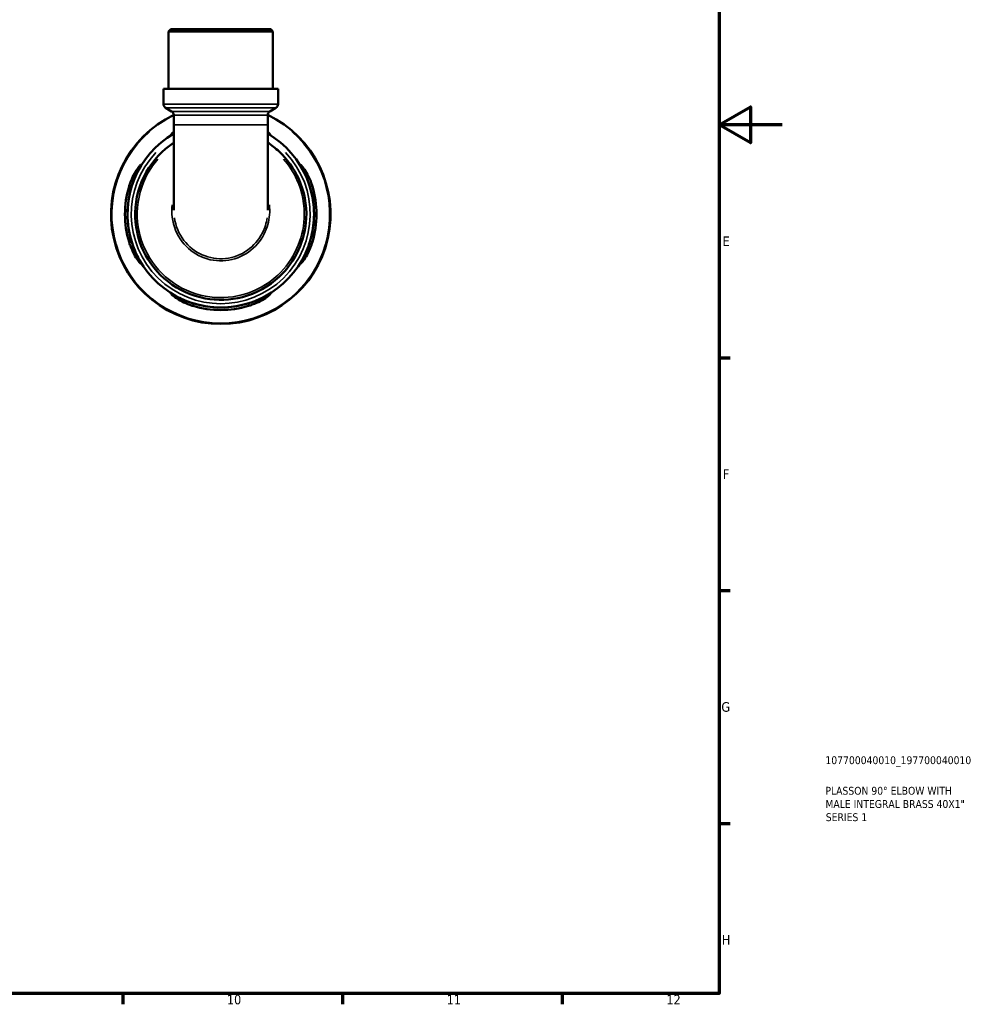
# Model space of a CAD drawing. Header units: millimetres. Extents: x 0 to 902, y -220 to 599.
# Tile 4 of 5: x 598 to 902, y 17 to 331. Entities that reach past the tile are written whole.
import ezdxf

# ---------------------------------------------------------------- set-up
doc = ezdxf.new("R2010")
doc.units = ezdxf.units.MM
for name, color, linetype, lineweight in [('Border (ANSI)', 7, 'Continuous', 70), ('Title (ISO)', 7, 'Continuous', 50), ('Visible (ANSI)', 7, 'Continuous', 50), ('Visible Narrow (ANSI)', 7, 'Continuous', 35)]:
    doc.layers.add(name, color=color, linetype=linetype, lineweight=lineweight)
doc.styles.add('Note Text (ANSI)', font='tahoma.ttf')
doc.styles.add('Note Text (ISO)', font='tahoma.ttf')

# ---------------------------------------------------------------- blocks, each defined once
blk = doc.blocks.new('Borders Default Border')
at = {"layer": 'Border (ANSI)'}
for p, q in [((821, 222.75), (824.45, 222.75)), ((821, 148.5), (824.45, 148.5)), ((821, 74.25), (824.45, 74.25)), ((630.75, 20), (630.75, 16.55)), ((700.83, 20), (700.83, 16.55)), ((770.92, 20), (770.92, 16.55))]:
    blk.add_line(p, q, dxfattribs=at)
at = {"layer": 'Border (ANSI)', "flags": 128}
for points in [[(20, 20), (20, 574), (821, 574), (821, 20), (20, 20)], [(841, 297), (821, 297), (831, 302.77), (831, 291.23), (821, 297)]]:
    blk.add_lwpolyline(points, dxfattribs=at)
at = {"layer": 'Border (ANSI)', "attachment_point": 7, "style": 'Note Text (ANSI)'}
for s, insert, char_height in [('E', (822.05, 258.35), 3.05), ('F', (822.14, 184.1), 3.05), ('G', (821.66, 109.79), 3.05), ('H', (821.81, 35.6), 3.05), ('10', (663.96, 16.49), 3.048), ('11', (734.04, 16.55), 3.048), ('12', (804.13, 16.55), 3.048)]:
    blk.add_mtext(s, dxfattribs=dict(at, insert=insert, char_height=char_height))
blk = doc.blocks.new('Title Blocks ISO')
at = {"layer": 'Title (ISO)', "color": 232, "true_color": 0xca0064, "style": 'Note Text (ISO)'}
for tag, p in [('PART_NUMBER_001', (33.84, 73.14)), ('DESCRIPTION_001', (33.84, 63.4)), ('DESCRIPTION_002', (33.84, 59.18)), ('DESCRIPTION_003', (33.96, 54.97))]:
    blk.add_attdef(tag, p, '', height=2.5, dxfattribs=at)

msp = doc.modelspace()

# ---------------------------------------------------------------- linework, layer by layer
at = {"layer": 'Visible (ANSI)'}
for p, q in [((646.075, 327.491), (645.375, 326.791)), ((678.624, 326.791), (645.375, 326.791)), ((645.375, 308.491), (645.375, 326.791)), ((646.075, 327.491), (677.924, 327.491)), ((677.924, 327.491), (678.624, 326.791)), ((678.624, 308.491), (678.624, 326.791)), ((680.286, 308.491), (643.712, 308.491)), ((643.712, 303.6), (643.712, 308.491)), ((680.286, 303.6), (680.286, 308.491)), ((646.337, 301.276), (644.412, 302.387)), ((677.661, 301.276), (679.586, 302.387)), ((647.037, 300.063), (647.037, 296.956)), ((676.961, 300.063), (676.961, 296.956)), ((647.037, 296.956), (647.037, 269.732)), ((676.961, 269.732), (676.961, 296.956))]:
    msp.add_line(p, q, dxfattribs=at)
for centre, radius, start, end in [((645.112, 303.6), 1.4, 180, 240), ((678.886, 303.6), 1.4, 300, 0), ((661.999, 268.491), 35, 115.31118, 64.68882), ((645.637, 300.063), 1.4, 0, 60), ((678.361, 300.063), 1.4, 120, 180), ((661.999, 268.491), 29.75, 120.19378, 59.80622), ((661.999, 268.491), 30.55, 163.25852, 196.74148), ((661.999, 268.491), 29.752, 162.79549, 197.20451), ((661.999, 268.491), 29.752, 342.79549, 17.20451), ((661.999, 268.491), 30.55, 343.25852, 16.74148), ((661.999, 268.491), 29.752, 252.79549, 287.20451), ((661.999, 268.491), 30.55, 253.25852, 286.74148)]:
    msp.add_arc(centre, radius, start, end, dxfattribs=at)
for points, knots in [([(647.037, 294.285), (646.855, 294.192), (646.7, 294.114), (646.367, 293.959), (646.243, 293.917), (646.174, 293.957), (646.232, 294.04), (646.517, 294.314), (646.743, 294.503), (647.037, 294.722)], [-1.65826948, -1.65826948, -1.65826948, -1.65826948, -1.53912387, -1.53912387, -1.34427752, -1.34427752, -1.14709086, -1.14709086, -0.94898975, -0.94898975, -0.94898975, -0.94898975]), ([(676.961, 294.722), (677.197, 294.547), (677.388, 294.391), (677.709, 294.104), (677.803, 293.995), (677.796, 293.912), (677.706, 293.932), (677.393, 294.067), (677.2, 294.164), (676.961, 294.285)], [-1.66670164, -1.66670164, -1.66670164, -1.66670164, -1.50821024, -1.50821024, -1.30500689, -1.30500689, -1.11334625, -1.11334625, -0.95701013, -0.95701013, -0.95701013, -0.95701013]), ([(647.037, 291.326), (647.01, 291.308), (646.983, 291.29), (643.355, 288.895), (640.331, 285.65), (636.016, 277.988), (634.799, 273.539), (634.618, 264.888), (635.505, 260.696), (639.084, 253.051), (641.814, 249.622), (648.609, 244.304), (652.697, 242.457), (660.92, 240.921), (665.016, 241.065), (673.27, 243.218), (677.356, 245.471), (683.247, 250.988), (685.355, 253.919), (688.267, 260.289), (689.099, 263.712), (689.476, 271.482), (688.643, 275.843), (685.367, 283.06), (683.218, 286.043), (679.453, 289.539), (678.242, 290.485), (676.96, 291.324)], [-7.2739401, -7.2739401, -7.2739401, -7.2739401, -7.2703732, -7.2703732, -6.7961887, -6.7961887, -6.3041317, -6.3041317, -5.8452696, -5.8452696, -5.3764533, -5.3764533, -4.8970983, -4.8970983, -4.4572706, -4.4572706, -3.9597629, -3.9597629, -3.5703453, -3.5703453, -3.1901002, -3.1901002, -2.7154759, -2.7154759, -2.3191847, -2.3191847, -2.1508521, -2.1508521, -2.1508521, -2.1508521]), ([(632.744, 277.291), (632.856, 277.663), (632.978, 278.032), (633.427, 279.274), (633.793, 280.104), (634.575, 281.637), (634.993, 282.33), (635.706, 283.389), (636.01, 283.78), (636.387, 284.201), (636.495, 284.295), (636.578, 284.288), (636.558, 284.198), (636.393, 283.816), (636.225, 283.491), (635.736, 282.543), (635.393, 281.868), (634.673, 280.299), (634.298, 279.395), (633.826, 278.062), (633.699, 277.678), (633.579, 277.291)], [-2.480382, -2.480382, -2.480382, -2.480382, -2.3632864, -2.3632864, -2.0797682, -2.0797682, -1.7797913, -1.7797913, -1.5082102, -1.5082102, -1.3050069, -1.3050069, -1.1133462, -1.1133462, -0.8807716, -0.8807716, -0.5859506, -0.5859506, -0.278928, -0.278928, -0.1569413, -0.1569413, -0.1569413, -0.1569413]), ([(690.419, 277.291), (690.33, 277.581), (690.236, 277.869), (689.848, 278.999), (689.528, 279.81), (688.828, 281.411), (688.449, 282.175), (687.888, 283.27), (687.685, 283.657), (687.467, 284.124), (687.425, 284.247), (687.465, 284.316), (687.548, 284.259), (687.861, 283.933), (688.122, 283.612), (688.807, 282.645), (689.254, 281.935), (690.096, 280.342), (690.493, 279.469), (690.988, 278.13), (691.127, 277.712), (691.254, 277.291)], [-2.4578268, -2.4578268, -2.4578268, -2.4578268, -2.3666352, -2.3666352, -2.0973585, -2.0973585, -1.7850668, -1.7850668, -1.5391239, -1.5391239, -1.3442775, -1.3442775, -1.1470909, -1.1470909, -0.8924186, -0.8924186, -0.5700865, -0.5700865, -0.2686379, -0.2686379, -0.135989, -0.135989, -0.135989, -0.135989]), ([(633.579, 259.691), (633.669, 259.402), (633.763, 259.113), (634.15, 257.983), (634.471, 257.172), (635.17, 255.572), (635.55, 254.808), (636.11, 253.712), (636.313, 253.326), (636.531, 252.859), (636.573, 252.736), (636.534, 252.666), (636.45, 252.724), (636.137, 253.05), (635.876, 253.371), (635.191, 254.338), (634.744, 255.047), (633.903, 256.641), (633.505, 257.513), (633.011, 258.853), (632.871, 259.27), (632.744, 259.691)], [-2.4578268, -2.4578268, -2.4578268, -2.4578268, -2.3666352, -2.3666352, -2.0973585, -2.0973585, -1.7850668, -1.7850668, -1.5391239, -1.5391239, -1.3442775, -1.3442775, -1.1470909, -1.1470909, -0.8924186, -0.8924186, -0.5700865, -0.5700865, -0.2686379, -0.2686379, -0.135989, -0.135989, -0.135989, -0.135989]), ([(691.254, 259.691), (691.142, 259.32), (691.02, 258.951), (690.572, 257.709), (690.205, 256.878), (689.423, 255.345), (689.006, 254.652), (688.292, 253.594), (687.988, 253.203), (687.612, 252.781), (687.503, 252.688), (687.42, 252.695), (687.44, 252.784), (687.605, 253.166), (687.774, 253.491), (688.262, 254.44), (688.606, 255.114), (689.325, 256.684), (689.701, 257.588), (690.172, 258.92), (690.3, 259.305), (690.419, 259.691)], [-2.480382, -2.480382, -2.480382, -2.480382, -2.3632864, -2.3632864, -2.0797682, -2.0797682, -1.7797913, -1.7797913, -1.5082102, -1.5082102, -1.3050069, -1.3050069, -1.1133462, -1.1133462, -0.8807716, -0.8807716, -0.5859506, -0.5859506, -0.278928, -0.278928, -0.1569413, -0.1569413, -0.1569413, -0.1569413]), ([(653.199, 239.236), (652.828, 239.348), (652.459, 239.47), (651.217, 239.919), (650.386, 240.285), (648.853, 241.067), (648.16, 241.485), (647.101, 242.199), (646.71, 242.502), (646.289, 242.879), (646.196, 242.987), (646.203, 243.07), (646.292, 243.051), (646.674, 242.885), (646.999, 242.717), (647.948, 242.229), (648.622, 241.885), (650.191, 241.165), (651.096, 240.79), (652.428, 240.318), (652.813, 240.191), (653.199, 240.071)], [-2.480382, -2.480382, -2.480382, -2.480382, -2.3632864, -2.3632864, -2.0797682, -2.0797682, -1.7797913, -1.7797913, -1.5082102, -1.5082102, -1.3050069, -1.3050069, -1.1133462, -1.1133462, -0.8807716, -0.8807716, -0.5859506, -0.5859506, -0.278928, -0.278928, -0.1569413, -0.1569413, -0.1569413, -0.1569413]), ([(670.799, 240.071), (671.089, 240.161), (671.377, 240.255), (672.507, 240.642), (673.318, 240.963), (674.918, 241.662), (675.683, 242.042), (676.778, 242.602), (677.164, 242.806), (677.632, 243.023), (677.755, 243.066), (677.824, 243.026), (677.767, 242.942), (677.441, 242.629), (677.12, 242.368), (676.152, 241.683), (675.443, 241.236), (673.849, 240.395), (672.977, 239.998), (671.638, 239.503), (671.22, 239.363), (670.799, 239.236)], [-2.4578268, -2.4578268, -2.4578268, -2.4578268, -2.3666352, -2.3666352, -2.0973585, -2.0973585, -1.7850668, -1.7850668, -1.5391239, -1.5391239, -1.3442775, -1.3442775, -1.1470909, -1.1470909, -0.8924186, -0.8924186, -0.5700865, -0.5700865, -0.2686379, -0.2686379, -0.135989, -0.135989, -0.135989, -0.135989])]:
    msp.add_open_spline(points, degree=3, knots=knots, dxfattribs=at)
at = {"layer": 'Visible Narrow (ANSI)'}
for p, q in [((643.937, 303.6), (680.061, 303.6)), ((679.37, 302.387), (644.629, 302.387)), ((646.53, 301.276), (677.468, 301.276)), ((676.777, 300.063), (647.221, 300.063)), ((647.221, 296.956), (676.777, 296.956)), ((632.786, 277.291), (633.537, 277.291)), ((690.461, 277.291), (691.212, 277.291)), ((633.537, 259.691), (632.786, 259.691)), ((691.212, 259.691), (690.461, 259.691)), ((653.199, 239.278), (653.199, 240.029)), ((670.799, 240.029), (670.799, 239.278))]:
    msp.add_line(p, q, dxfattribs=at)
for radius, start, end in [(34.74, 130.95997, 49.04003), (28.525, 136.47259, 43.52741)]:
    msp.add_arc((661.999, 268.491), radius, start, end, dxfattribs=at)
for points, knots in [([(682.031, 286.093), (683.755, 284.119), (685.188, 281.892), (688, 275.662), (688.804, 271.406), (688.425, 263.829), (687.609, 260.493), (684.764, 254.286), (682.708, 251.431), (676.964, 246.058), (672.981, 243.864), (664.939, 241.768), (660.948, 241.628), (652.936, 243.123), (648.952, 244.922), (642.327, 250.101), (639.665, 253.44), (636.168, 260.889), (635.298, 264.976), (635.461, 273.414), (636.638, 277.757), (639.678, 283.183), (640.752, 284.7), (641.969, 286.091)], [2.4206043, 2.4206043, 2.4206043, 2.4206043, 2.7154759, 2.7154759, 3.1901002, 3.1901002, 3.5703453, 3.5703453, 3.9597629, 3.9597629, 4.4572706, 4.4572706, 4.8970983, 4.8970983, 5.3764533, 5.3764533, 5.8452696, 5.8452696, 6.3041317, 6.3041317, 6.7961887, 6.7961887, 7.0041891, 7.0041891, 7.0041891, 7.0041891]), ([(646.47, 271.516), (646.327, 270.189), (646.337, 268.846), (646.872, 264.71), (647.97, 261.991), (651.289, 257.651), (653.417, 255.971), (658.26, 253.849), (660.975, 253.426), (666.213, 253.982), (668.731, 254.932), (672.978, 257.916), (674.711, 259.936), (676.826, 264.128), (677.401, 266.201), (677.66, 269.374), (677.644, 270.451), (677.53, 271.516)], [-1.66379, -1.66379, -1.66379, -1.66379, -1.4148847, -1.4148847, -0.8859604, -0.8859604, -0.3954547, -0.3954547, 0.1010581, 0.1010581, 0.5878024, 0.5878024, 1.0699054, 1.0699054, 1.4638141, 1.4638141, 1.6637626, 1.6637626, 1.6637626, 1.6637626]), ([(676.785, 267.34), (676.537, 265.675), (676.028, 264.051), (674.156, 260.341), (672.498, 258.408), (668.436, 255.55), (666.029, 254.642), (661.02, 254.11), (658.424, 254.514), (653.792, 256.545), (651.757, 258.154), (648.637, 262.237), (647.6, 264.737), (647.213, 267.339)], [-1.3965961, -1.3965961, -1.3965961, -1.3965961, -1.0699054, -1.0699054, -0.5878024, -0.5878024, -0.1010581, -0.1010581, 0.3954547, 0.3954547, 0.8859604, 0.8859604, 1.3966155, 1.3966155, 1.3966155, 1.3966155])]:
    msp.add_open_spline(points, degree=3, knots=knots, dxfattribs=at)

# ---------------------------------------------------------------- block references
msp.add_blockref('Borders Default Border', (0, 0))
msp.add_blockref('Title Blocks ISO', (821, 20)).add_auto_attribs({'PART_NUMBER_001': '107700040010_197700040010', 'DESCRIPTION_001': 'PLASSON 90° ELBOW WITH', 'DESCRIPTION_002': 'MALE INTEGRAL BRASS 40X1"', 'DESCRIPTION_003': 'SERIES 1'})

doc.saveas('drawing.dxf')
